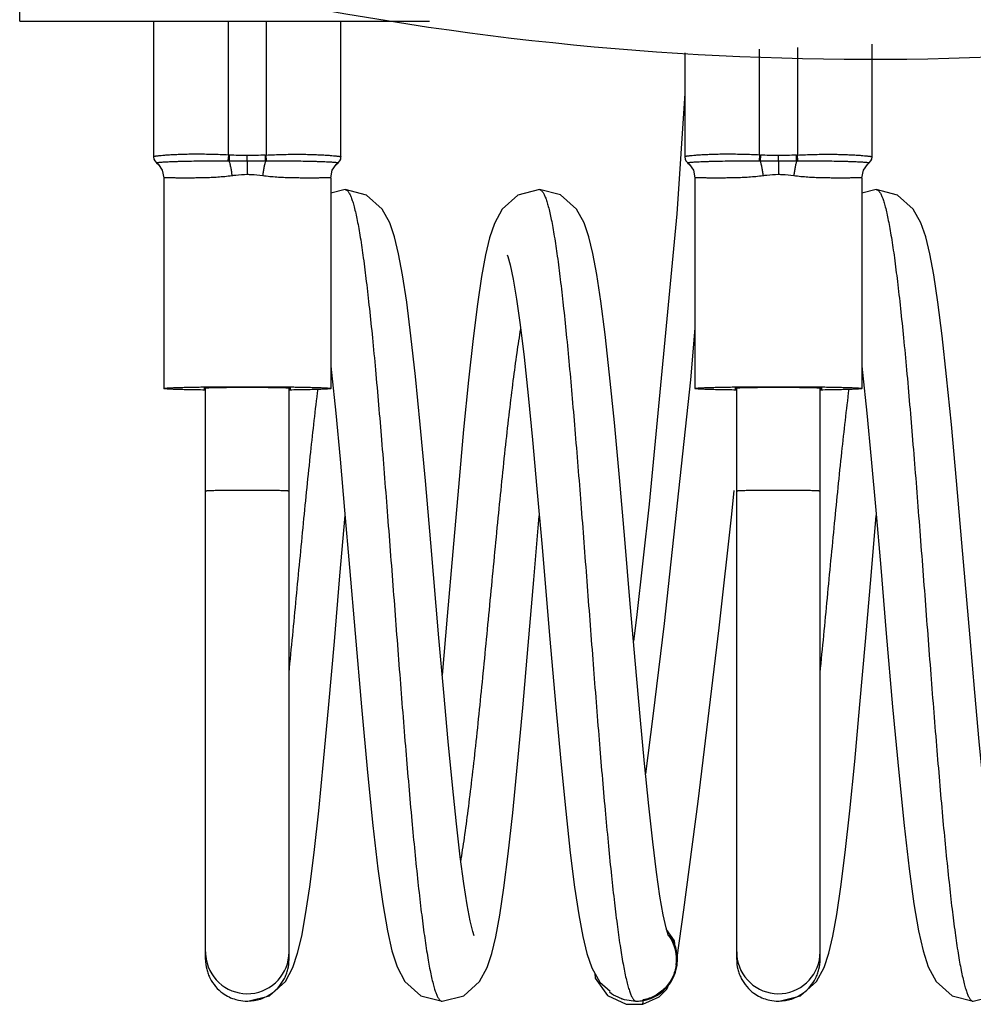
# Model space of a CAD drawing. Header units: millimetres. Extents: x 28 to 74, y 10 to 133.
# Tile 1 of 7: x 29 to 54, y 10 to 36. Entities that reach past the tile are written whole.
import ezdxf

# ---------------------------------------------------------------- set-up
doc = ezdxf.new("R2010")
doc.units = ezdxf.units.MM
doc.header["$LTSCALE"] = 9.356922
for name, color, linetype in [('00_COMPONENTS_10_1', 7, 'CONTINUOUS'), ('00_COMPONENTS_13', 7, 'CONTINUOUS'), ('00_COMPONENTS_2_1', 7, 'CONTINUOUS'), ('00_COMPONENTS_46_1', 7, 'CONTINUOUS')]:
    doc.layers.add(name, color=color, linetype=linetype)

msp = doc.modelspace()

# ---------------------------------------------------------------- linework, layer by layer
at = {"layer": '00_COMPONENTS_10_1', "color": 7, "linetype": 'CONTINUOUS'}
for p, q in [((37.676, 31.076), (37.299, 30.977)), ((37.676, 31.076), (37.676, 31.076)), ((42.797, 31.076), (42.797, 31.076)), ((51.676, 31.076), (51.299, 30.977)), ((51.676, 31.076), (51.676, 31.076)), ((33.999, 10.778), (33.999, 25.836)), ((36.199, 10.778), (36.199, 25.836)), ((47.999, 10.778), (47.999, 25.836)), ((50.199, 10.778), (50.199, 25.836)), ((37.54, 20.889), (37.676, 22.481)), ((42.651, 20.786), (42.796, 22.478)), ((51.54, 20.889), (51.676, 22.481)), ((40.371, 19.831), (40.237, 18.272)), ((35.099, 9.679), (35.117, 9.677)), ((35.117, 9.677), (35.117, 9.677)), ((40.236, 9.676), (40.237, 9.676)), ((45.038, 9.721), (45.339, 9.679)), ((49.099, 9.679), (49.117, 9.677)), ((49.117, 9.677), (49.117, 9.677)), ((54.236, 9.676), (54.237, 9.676))]:
    msp.add_line(p, q, dxfattribs=at)
for points in [[(40.151, 19.261), (39.938, 21.759), (39.795, 23.401), (39.659, 24.88), (39.532, 26.151), (39.413, 27.222), (39.3, 28.111), (39.192, 28.826), (39.088, 29.385), (38.982, 29.825), (38.857, 30.195), (38.655, 30.561), (38.238, 30.931), (37.676, 31.076)], [(42.797, 31.076), (42.23, 30.928), (41.815, 30.556), (41.612, 30.185), (41.486, 29.805), (41.379, 29.353), (41.274, 28.781), (41.165, 28.051), (41.051, 27.145), (40.93, 26.053), (40.802, 24.754), (40.662, 23.229), (40.516, 21.538), (40.371, 19.831)], [(46.202, 11.399), (46.192, 11.424), (46.137, 11.614), (46.062, 11.957), (45.977, 12.446), (45.885, 13.083), (45.786, 13.876), (45.68, 14.832), (45.568, 15.941), (45.453, 17.183), (45.331, 18.567), (45.195, 20.151), (45.05, 21.861), (44.908, 23.482), (44.774, 24.937), (44.648, 26.192), (44.53, 27.252), (44.417, 28.13), (44.31, 28.837), (44.206, 29.392), (44.101, 29.828), (43.977, 30.194), (43.776, 30.56), (43.359, 30.932), (42.797, 31.076)], [(54.151, 19.261), (53.938, 21.759), (53.795, 23.401), (53.659, 24.88), (53.532, 26.151), (53.413, 27.222), (53.3, 28.111), (53.192, 28.826), (53.088, 29.385), (52.982, 29.825), (52.857, 30.195), (52.655, 30.561), (52.238, 30.931), (51.676, 31.076)], [(41.951, 29.353), (41.967, 29.309), (42.027, 29.091), (42.106, 28.716), (42.194, 28.189), (42.29, 27.506), (42.393, 26.658), (42.502, 25.644), (42.616, 24.48), (42.734, 23.189), (42.861, 21.742)], [(37.299, 26.417), (37.318, 26.251), (37.429, 25.181), (37.544, 23.969), (37.664, 22.623), (37.795, 21.11), (37.942, 19.372), (38.11, 17.438), (38.27, 15.705), (38.412, 14.307), (38.544, 13.168), (38.67, 12.248), (38.791, 11.537), (38.911, 11.003), (39.045, 10.586), (39.255, 10.195), (39.675, 9.821), (40.237, 9.676)], [(51.299, 26.417), (51.318, 26.251), (51.429, 25.181), (51.544, 23.969), (51.664, 22.623), (51.795, 21.11), (51.942, 19.372), (52.11, 17.438), (52.27, 15.705), (52.412, 14.307), (52.544, 13.168), (52.67, 12.248), (52.791, 11.537), (52.911, 11.003), (53.045, 10.586), (53.255, 10.195), (53.675, 9.821), (54.237, 9.676)], [(42.861, 21.742), (43.075, 19.22), (43.223, 17.523), (43.362, 15.994), (43.492, 14.689), (43.613, 13.592), (43.728, 12.684), (43.837, 11.954), (43.942, 11.382), (44.05, 10.933), (44.178, 10.555), (44.388, 10.177), (44.668, 9.94)], [(35.117, 9.677), (35.684, 9.824), (36.102, 10.2), (36.302, 10.57), (36.426, 10.943), (36.532, 11.389), (36.637, 11.961), (36.747, 12.693), (36.861, 13.601), (36.982, 14.698), (37.111, 15.998), (37.249, 17.502), (37.393, 19.165), (37.54, 20.889)], [(40.236, 9.676), (40.804, 9.824), (41.219, 10.198), (41.419, 10.564), (41.544, 10.934), (41.65, 11.377), (41.754, 11.943), (41.863, 12.665), (41.977, 13.562), (42.097, 14.646), (42.224, 15.928), (42.361, 17.411), (42.504, 19.058), (42.651, 20.786)], [(49.117, 9.677), (49.684, 9.824), (50.102, 10.2), (50.302, 10.57), (50.426, 10.943), (50.532, 11.389), (50.637, 11.961), (50.747, 12.693), (50.861, 13.601), (50.982, 14.698), (51.111, 15.998), (51.249, 17.502), (51.393, 19.165), (51.54, 20.889)], [(54.236, 9.676), (54.804, 9.824), (55.219, 10.198), (55.419, 10.564), (55.544, 10.934), (55.65, 11.377), (55.754, 11.943), (55.863, 12.665), (55.977, 13.562), (56.097, 14.646), (56.224, 15.928), (56.361, 17.411), (56.504, 19.058), (56.651, 20.786)], [(41.082, 11.399), (41.042, 11.52), (40.975, 11.797), (40.895, 12.217), (40.807, 12.779), (40.713, 13.487), (40.612, 14.351), (40.505, 15.37), (40.393, 16.529), (40.277, 17.814), (40.151, 19.261)], [(55.082, 11.399), (55.042, 11.52), (54.975, 11.797), (54.895, 12.217), (54.807, 12.779), (54.713, 13.487), (54.612, 14.351), (54.505, 15.37), (54.393, 16.529), (54.277, 17.814), (54.151, 19.261)]]:
    msp.add_lwpolyline(points, dxfattribs=at)
for centre, radius, start, end in [((35.099, 10.976), 1.1, 179.9989, 186.9172), ((35.099, 10.976), 1.1, 189.8928, 359.9926), ((49.099, 10.976), 1.1, 179.9989, 186.9172), ((49.099, 10.976), 1.1, 189.8928, 359.9926), ((35.096, 10.976), 1.097, 186.9261, 189.8936), ((45.33, 10.778), 1.108, 351.7782, 353.0052), ((45.323, 10.779), 1.115, 353.0086, 357.52), ((49.096, 10.976), 1.097, 186.9261, 189.8936), ((45.37, 10.769), 1.068, 340.6124, 344.3289), ((45.346, 10.776), 1.093, 344.3493, 351.792), ((45.344, 10.771), 1.09, 309.3584, 313.6956), ((35.099, 10.745), 1.066, 270.0009, 270.9503), ((45.338, 10.763), 1.084, 270.0265, 277.7932), ((45.336, 10.785), 1.106, 277.7782, 280.8873), ((45.334, 10.794), 1.115, 280.8883, 284.9592), ((49.099, 10.745), 1.066, 270.0009, 270.9503)]:
    msp.add_arc(centre, radius, start, end, dxfattribs=at)
for points, knots in [([(37.676, 31.076), (37.683, 31.076), (37.697, 31.073), (37.718, 31.063), (37.738, 31.046), (37.767, 31.013), (37.801, 30.954), (37.841, 30.864), (37.88, 30.749), (37.919, 30.608), (37.959, 30.444), (37.999, 30.254), (38.038, 30.042), (38.094, 29.713), (38.162, 29.246), (38.241, 28.623), (38.32, 27.92), (38.4, 27.144), (38.509, 25.988), (38.643, 24.421), (38.799, 22.44), (38.956, 20.379), (39.113, 18.319), (39.27, 16.337), (39.426, 14.51), (39.561, 13.118), (39.672, 12.134), (39.751, 11.51), (39.819, 11.043), (39.874, 10.713), (39.914, 10.5), (39.954, 10.311), (39.993, 10.146), (40.033, 10.006), (40.072, 9.89), (40.111, 9.799), (40.146, 9.74), (40.175, 9.706), (40.195, 9.689), (40.215, 9.679), (40.229, 9.676), (40.236, 9.676)], [0, 0, 0, 0, 0.000935, 0.00196, 0.003143, 0.00453, 0.008011, 0.01253, 0.018137, 0.024855, 0.032682, 0.041602, 0.051595, 0.06264, 0.08779, 0.116858, 0.149604, 0.185687, 0.224753, 0.310387, 0.403276, 0.49984, 0.596426, 0.68932, 0.774987, 0.850181, 0.882915, 0.912023, 0.937236, 0.9483, 0.958295, 0.967205, 0.975024, 0.981748, 0.98738, 0.991932, 0.995446, 0.996845, 0.998036, 0.999065, 1, 1, 1, 1]), ([(42.797, 31.076), (42.804, 31.076), (42.818, 31.073), (42.838, 31.063), (42.858, 31.047), (42.886, 31.014), (42.92, 30.957), (42.959, 30.868), (42.998, 30.755), (43.036, 30.619), (43.075, 30.458), (43.115, 30.275), (43.154, 30.068), (43.208, 29.748), (43.276, 29.293), (43.353, 28.686), (43.431, 28.001), (43.51, 27.246), (43.588, 26.426), (43.666, 25.549), (43.773, 24.292), (43.904, 22.644), (44.058, 20.618), (44.213, 18.583), (44.367, 16.614), (44.499, 15.05), (44.607, 13.887), (44.685, 13.1), (44.763, 12.381), (44.841, 11.736), (44.918, 11.172), (44.996, 10.694), (45.063, 10.352), (45.119, 10.125), (45.158, 9.99), (45.196, 9.879), (45.235, 9.791), (45.273, 9.728), (45.303, 9.698), (45.319, 9.688)], [0, 0, 0, 0, 0.000922, 0.001932, 0.003097, 0.004462, 0.007892, 0.012339, 0.017841, 0.024407, 0.032036, 0.04072, 0.050449, 0.06121, 0.085762, 0.114154, 0.1461, 0.181313, 0.219499, 0.260312, 0.30335, 0.394487, 0.48959, 0.585107, 0.677492, 0.763363, 0.802821, 0.83948, 0.873023, 0.903137, 0.929514, 0.951935, 0.970252, 0.977833, 0.984346, 0.989786, 0.994162, 0.997525, 1, 1, 1, 1]), ([(51.676, 31.076), (51.683, 31.076), (51.697, 31.073), (51.718, 31.063), (51.738, 31.046), (51.767, 31.013), (51.801, 30.954), (51.841, 30.864), (51.88, 30.749), (51.919, 30.608), (51.959, 30.444), (51.999, 30.254), (52.038, 30.042), (52.094, 29.713), (52.162, 29.246), (52.241, 28.623), (52.32, 27.92), (52.4, 27.144), (52.509, 25.988), (52.643, 24.421), (52.799, 22.44), (52.956, 20.379), (53.113, 18.319), (53.27, 16.337), (53.426, 14.51), (53.561, 13.118), (53.672, 12.134), (53.751, 11.51), (53.819, 11.043), (53.874, 10.713), (53.914, 10.5), (53.954, 10.311), (53.993, 10.146), (54.033, 10.006), (54.072, 9.89), (54.111, 9.799), (54.146, 9.74), (54.175, 9.706), (54.195, 9.689), (54.215, 9.679), (54.229, 9.676), (54.236, 9.676)], [0, 0, 0, 0, 0.000935, 0.00196, 0.003143, 0.00453, 0.008011, 0.01253, 0.018137, 0.024855, 0.032682, 0.041602, 0.051595, 0.06264, 0.08779, 0.116858, 0.149604, 0.185687, 0.224753, 0.310387, 0.403276, 0.49984, 0.596426, 0.68932, 0.774987, 0.850181, 0.882915, 0.912023, 0.937236, 0.9483, 0.958295, 0.967205, 0.975024, 0.981748, 0.98738, 0.991932, 0.995446, 0.996845, 0.998036, 0.999065, 1, 1, 1, 1]), ([(40.724, 13.352), (40.76, 13.562), (40.83, 14.015), (40.927, 14.738), (41.025, 15.544), (41.16, 16.75), (41.324, 18.369), (41.516, 20.375), (41.709, 22.382), (41.873, 24.001), (42.008, 25.207), (42.106, 26.013), (42.203, 26.737), (42.273, 27.189), (42.309, 27.4)], [0, 0, 0, 0, 0.045244, 0.0971, 0.154856, 0.217626, 0.354553, 0.499974, 0.645384, 0.782342, 0.845101, 0.902854, 0.954752, 1, 1, 1, 1]), ([(36.199, 18.336), (36.264, 18.993), (36.39, 20.309), (36.576, 22.249), (36.761, 24.087), (36.894, 25.266), (36.963, 25.82)], [0, 0, 0, 0, 0.263359, 0.527212, 0.777256, 1, 1, 1, 1]), ([(50.199, 18.336), (50.264, 18.993), (50.39, 20.309), (50.576, 22.249), (50.761, 24.087), (50.894, 25.266), (50.963, 25.82)], [0, 0, 0, 0, 0.263359, 0.527212, 0.777256, 1, 1, 1, 1]), ([(33.999, 23.131), (33.999, 23.132), (34.001, 23.133), (34.005, 23.134), (34.012, 23.135), (34.021, 23.136), (34.033, 23.137), (34.054, 23.139), (34.086, 23.141), (34.132, 23.143), (34.187, 23.145), (34.251, 23.147), (34.324, 23.148), (34.403, 23.15), (34.522, 23.152), (34.683, 23.154), (34.887, 23.155), (35.027, 23.155), (35.099, 23.155)], [0, 0, 0, 0, 0.001604, 0.005359, 0.011453, 0.019906, 0.030702, 0.043817, 0.0769, 0.118867, 0.169293, 0.227721, 0.293574, 0.366229, 0.444991, 0.617684, 0.805144, 1, 1, 1, 1]), ([(35.099, 23.155), (35.17, 23.155), (35.311, 23.155), (35.514, 23.154), (35.675, 23.152), (35.794, 23.15), (35.874, 23.148), (35.946, 23.147), (36.011, 23.145), (36.066, 23.143), (36.112, 23.141), (36.144, 23.139), (36.165, 23.137), (36.177, 23.136), (36.186, 23.135), (36.193, 23.134), (36.197, 23.133), (36.199, 23.132), (36.199, 23.131)], [0, 0, 0, 0, 0.194856, 0.382316, 0.555009, 0.633771, 0.706426, 0.772279, 0.830707, 0.881133, 0.9231, 0.956183, 0.969298, 0.980094, 0.988547, 0.994641, 0.998396, 1, 1, 1, 1]), ([(47.999, 23.131), (47.999, 23.132), (48.001, 23.133), (48.005, 23.134), (48.012, 23.135), (48.021, 23.136), (48.033, 23.137), (48.054, 23.139), (48.086, 23.141), (48.132, 23.143), (48.187, 23.145), (48.251, 23.147), (48.324, 23.148), (48.403, 23.15), (48.522, 23.152), (48.683, 23.154), (48.887, 23.155), (49.027, 23.155), (49.099, 23.155)], [0, 0, 0, 0, 0.001604, 0.005359, 0.011453, 0.019906, 0.030702, 0.043817, 0.0769, 0.118867, 0.169293, 0.227721, 0.293574, 0.366229, 0.444991, 0.617684, 0.805144, 1, 1, 1, 1]), ([(49.099, 23.155), (49.17, 23.155), (49.311, 23.155), (49.514, 23.154), (49.675, 23.152), (49.794, 23.15), (49.874, 23.148), (49.946, 23.147), (50.011, 23.145), (50.066, 23.143), (50.112, 23.141), (50.144, 23.139), (50.165, 23.137), (50.177, 23.136), (50.186, 23.135), (50.193, 23.134), (50.197, 23.133), (50.199, 23.132), (50.199, 23.131)], [0, 0, 0, 0, 0.194856, 0.382316, 0.555009, 0.633771, 0.706426, 0.772279, 0.830707, 0.881133, 0.9231, 0.956183, 0.969298, 0.980094, 0.988547, 0.994641, 0.998396, 1, 1, 1, 1]), ([(46.437, 10.731), (46.443, 10.853), (46.413, 11.102), (46.3, 11.327), (46.228, 11.426)], [0, 0, 0, 0, 0.500042, 1, 1, 1, 1]), ([(33.999, 10.779), (33.999, 10.693), (34.014, 10.563), (34.065, 10.397), (34.134, 10.239), (34.255, 10.058), (34.383, 9.94), (34.453, 9.889)], [0, 0, 0, 0, 0.249928, 0.375003, 0.500121, 0.750141, 1, 1, 1, 1]), ([(35.745, 9.889), (35.815, 9.94), (35.942, 10.058), (36.063, 10.239), (36.133, 10.397), (36.183, 10.563), (36.198, 10.693), (36.198, 10.779)], [0, 0, 0, 0, 0.249859, 0.499879, 0.624997, 0.750072, 1, 1, 1, 1]), ([(47.999, 10.779), (47.999, 10.693), (48.014, 10.563), (48.065, 10.397), (48.134, 10.239), (48.255, 10.058), (48.383, 9.94), (48.453, 9.889)], [0, 0, 0, 0, 0.249928, 0.375003, 0.500121, 0.750141, 1, 1, 1, 1]), ([(49.745, 9.889), (49.815, 9.94), (49.942, 10.058), (50.063, 10.239), (50.133, 10.397), (50.183, 10.563), (50.198, 10.693), (50.198, 10.779)], [0, 0, 0, 0, 0.249859, 0.499879, 0.624997, 0.750072, 1, 1, 1, 1]), ([(46.097, 9.983), (46.159, 10.042), (46.271, 10.177), (46.348, 10.333), (46.377, 10.415)], [0, 0, 0, 0, 0.500145, 1, 1, 1, 1]), ([(34.453, 9.889), (34.504, 9.852), (34.614, 9.786), (34.734, 9.74), (34.796, 9.723)], [0, 0, 0, 0, 0.499772, 1, 1, 1, 1]), ([(35.117, 9.68), (35.228, 9.681), (35.452, 9.72), (35.655, 9.824), (35.745, 9.889)], [0, 0, 0, 0, 0.500035, 1, 1, 1, 1]), ([(45.622, 9.717), (45.697, 9.737), (45.843, 9.793), (45.975, 9.879), (46.035, 9.928)], [0, 0, 0, 0, 0.500267, 1, 1, 1, 1]), ([(48.453, 9.889), (48.504, 9.852), (48.614, 9.786), (48.734, 9.74), (48.796, 9.723)], [0, 0, 0, 0, 0.499772, 1, 1, 1, 1]), ([(49.117, 9.68), (49.228, 9.681), (49.452, 9.72), (49.655, 9.824), (49.745, 9.889)], [0, 0, 0, 0, 0.500035, 1, 1, 1, 1]), ([(34.796, 9.723), (34.82, 9.715), (34.92, 9.691), (35.022, 9.679), (35.099, 9.679)], [0, 0, 0, 0, 0.250441, 1, 1, 1, 1]), ([(45.319, 9.688), (45.32, 9.687), (45.327, 9.684), (45.334, 9.681), (45.339, 9.679)], [0, 0, 0, 0, 0.262029, 1, 1, 1, 1]), ([(48.796, 9.723), (48.82, 9.715), (48.92, 9.691), (49.022, 9.679), (49.099, 9.679)], [0, 0, 0, 0, 0.250441, 1, 1, 1, 1])]:
    msp.add_open_spline(points, degree=3, knots=knots, dxfattribs=at)
at = {"layer": '00_COMPONENTS_13', "color": 7, "linetype": 'CONTINUOUS'}
for q in [(29.099, 107.427), (39.899, 35.511)]:
    msp.add_line((29.099, 35.511), q, dxfattribs=at)
msp.add_arc((51.499, 114.511), 80, 253.7398, 279.00576, dxfattribs=at)
at = {"layer": '00_COMPONENTS_2_1', "color": 7, "linetype": 'CONTINUOUS'}
for p, q in [((32.63, 35.511), (32.63, 31.938)), ((34.599, 31.985), (34.599, 35.511)), ((35.599, 35.511), (35.599, 31.985)), ((37.568, 31.938), (37.568, 35.511)), ((49.599, 34.82), (49.599, 31.985)), ((51.568, 31.938), (51.568, 34.912)), ((46.63, 34.68), (46.63, 31.938)), ((48.599, 31.985), (48.599, 34.773)), ((34.599, 31.985), (34.589, 31.829)), ((34.625, 31.983), (34.618, 31.829)), ((35.099, 31.83), (35.099, 31.971)), ((35.609, 31.829), (35.599, 31.985)), ((48.599, 31.985), (48.589, 31.829)), ((48.625, 31.983), (48.618, 31.829)), ((49.099, 31.83), (49.099, 31.971)), ((49.609, 31.829), (49.599, 31.985)), ((34.618, 31.829), (35.099, 31.83)), ((35.099, 31.83), (35.099, 31.477)), ((35.099, 31.83), (35.58, 31.829)), ((48.618, 31.829), (49.099, 31.83)), ((49.099, 31.83), (49.099, 31.477)), ((49.099, 31.83), (49.58, 31.829)), ((32.899, 31.386), (32.899, 25.831)), ((37.299, 31.386), (37.299, 25.831)), ((46.899, 31.386), (46.899, 25.831)), ((51.299, 31.386), (51.299, 25.831))]:
    msp.add_line(p, q, dxfattribs=at)
for points in [[(32.63, 31.938), (32.638, 31.88), (32.659, 31.832), (32.708, 31.778)], [(37.49, 31.778), (37.539, 31.832), (37.56, 31.88), (37.568, 31.938)], [(46.63, 31.938), (46.638, 31.88), (46.659, 31.832), (46.708, 31.778)], [(51.49, 31.778), (51.539, 31.832), (51.56, 31.88), (51.568, 31.938)], [(32.707, 31.778), (32.754, 31.737), (32.858, 31.583), (32.899, 31.386)], [(37.299, 31.386), (37.34, 31.583), (37.444, 31.737), (37.49, 31.778)], [(46.707, 31.778), (46.754, 31.737), (46.858, 31.583), (46.899, 31.386)], [(51.299, 31.386), (51.34, 31.583), (51.444, 31.737), (51.49, 31.778)]]:
    msp.add_lwpolyline(points, dxfattribs=at)
for centre, radius, start, end in [((34.729, 34.011), 2.031, 266.325, 267.0727), ((35.467, 34.041), 2.061, 272.9318, 273.6693), ((-7.378, 29.782), 43.007, 2.7282, 2.9332), ((48.729, 34.011), 2.031, 266.325, 267.0727), ((49.467, 34.041), 2.061, 272.9318, 273.6693), ((6.622, 29.782), 43.007, 2.7282, 2.9332), ((34.603, 34.471), 2.641, 269.6891, 270.3131), ((35.595, 34.494), 2.664, 269.6877, 270.3053), ((48.603, 34.471), 2.641, 269.6891, 270.3131), ((49.595, 34.494), 2.664, 269.6877, 270.3053)]:
    msp.add_arc(centre, radius, start, end, dxfattribs=at)
for points, knots in [([(34.599, 31.985), (34.457, 31.992), (34.248, 32), (33.974, 32.005), (33.781, 32.006), (33.6, 32.005), (33.434, 32.002), (33.282, 31.997), (33.145, 31.991), (33.025, 31.984), (32.921, 31.977), (32.833, 31.969), (32.77, 31.963), (32.728, 31.958), (32.702, 31.955), (32.68, 31.952), (32.662, 31.949), (32.65, 31.946), (32.642, 31.944), (32.638, 31.943), (32.634, 31.941), (32.631, 31.94), (32.63, 31.939), (32.63, 31.938)], [0, 0, 0, 0, 0.215327, 0.318426, 0.41645, 0.508214, 0.592905, 0.669986, 0.739132, 0.800155, 0.852979, 0.897596, 0.934058, 0.949248, 0.96242, 0.973581, 0.982741, 0.98991, 0.992754, 0.99511, 0.996985, 0.998396, 1, 1, 1, 1]), ([(35.099, 31.971), (35.02, 31.971), (34.862, 31.973), (34.704, 31.979), (34.625, 31.983)], [0, 0, 0, 0, 0.500172, 1, 1, 1, 1]), ([(35.572, 31.983), (35.494, 31.979), (35.336, 31.973), (35.178, 31.971), (35.099, 31.971)], [0, 0, 0, 0, 0.499847, 1, 1, 1, 1]), ([(35.599, 31.985), (35.67, 31.989), (35.812, 31.995), (36.086, 32.004), (36.349, 32.007), (36.597, 32.005), (36.764, 32.002), (36.916, 31.997), (37.052, 31.991), (37.173, 31.984), (37.277, 31.977), (37.364, 31.969), (37.427, 31.963), (37.47, 31.958), (37.496, 31.955), (37.517, 31.952), (37.535, 31.949), (37.548, 31.946), (37.556, 31.944), (37.56, 31.943), (37.563, 31.941), (37.566, 31.94), (37.568, 31.939), (37.568, 31.938)], [0, 0, 0, 0, 0.1086, 0.215332, 0.416449, 0.508212, 0.592902, 0.669983, 0.739128, 0.800151, 0.852974, 0.897591, 0.934053, 0.949243, 0.962415, 0.973576, 0.982735, 0.989903, 0.992746, 0.995101, 0.996976, 0.998387, 1, 1, 1, 1]), ([(48.599, 31.985), (48.457, 31.992), (48.248, 32), (47.974, 32.005), (47.781, 32.006), (47.6, 32.005), (47.434, 32.002), (47.282, 31.997), (47.145, 31.991), (47.025, 31.984), (46.921, 31.977), (46.833, 31.969), (46.77, 31.963), (46.728, 31.958), (46.702, 31.955), (46.68, 31.952), (46.662, 31.949), (46.65, 31.946), (46.642, 31.944), (46.638, 31.943), (46.634, 31.941), (46.631, 31.94), (46.63, 31.939), (46.63, 31.938)], [0, 0, 0, 0, 0.215327, 0.318426, 0.41645, 0.508214, 0.592905, 0.669986, 0.739132, 0.800155, 0.852979, 0.897596, 0.934058, 0.949248, 0.96242, 0.973581, 0.982741, 0.98991, 0.992754, 0.99511, 0.996985, 0.998396, 1, 1, 1, 1]), ([(49.099, 31.971), (49.02, 31.971), (48.862, 31.973), (48.704, 31.979), (48.625, 31.983)], [0, 0, 0, 0, 0.500172, 1, 1, 1, 1]), ([(49.572, 31.983), (49.494, 31.979), (49.336, 31.973), (49.178, 31.971), (49.099, 31.971)], [0, 0, 0, 0, 0.499847, 1, 1, 1, 1]), ([(49.599, 31.985), (49.67, 31.989), (49.812, 31.995), (50.086, 32.004), (50.349, 32.007), (50.597, 32.005), (50.764, 32.002), (50.916, 31.997), (51.052, 31.991), (51.173, 31.984), (51.277, 31.977), (51.364, 31.969), (51.427, 31.963), (51.47, 31.958), (51.496, 31.955), (51.517, 31.952), (51.535, 31.949), (51.548, 31.946), (51.556, 31.944), (51.56, 31.943), (51.563, 31.941), (51.566, 31.94), (51.568, 31.939), (51.568, 31.938)], [0, 0, 0, 0, 0.1086, 0.215332, 0.416449, 0.508212, 0.592902, 0.669983, 0.739128, 0.800151, 0.852974, 0.897591, 0.934053, 0.949243, 0.962415, 0.973576, 0.982735, 0.989903, 0.992746, 0.995101, 0.996976, 0.998387, 1, 1, 1, 1]), ([(32.708, 31.778), (32.707, 31.779), (32.707, 31.779), (32.706, 31.78), (32.708, 31.782), (32.71, 31.783), (32.713, 31.784), (32.718, 31.786), (32.727, 31.787), (32.738, 31.789), (32.751, 31.791), (32.767, 31.793), (32.785, 31.794), (32.805, 31.796), (32.828, 31.798), (32.863, 31.801), (32.912, 31.804), (32.979, 31.808), (33.055, 31.811), (33.139, 31.815), (33.233, 31.818), (33.335, 31.822), (33.446, 31.825), (33.609, 31.828), (33.736, 31.83), (33.822, 31.831)], [0, 0, 0, 0, 0.001057, 0.001856, 0.003836, 0.005447, 0.00754, 0.013236, 0.020995, 0.03084, 0.042779, 0.056817, 0.072954, 0.091191, 0.111526, 0.133957, 0.185078, 0.244483, 0.312092, 0.387778, 0.471395, 0.562763, 0.661632, 0.767732, 1, 1, 1, 1]), ([(33.822, 31.831), (33.882, 31.831), (34.138, 31.832), (34.393, 31.831), (34.589, 31.829)], [0, 0, 0, 0, 0.234483, 1, 1, 1, 1]), ([(34.618, 31.829), (34.626, 31.803), (34.642, 31.745), (34.662, 31.652), (34.679, 31.55), (34.688, 31.48), (34.691, 31.445)], [0, 0, 0, 0, 0.212091, 0.461233, 0.730317, 1, 1, 1, 1]), ([(35.58, 31.829), (35.572, 31.803), (35.556, 31.746), (35.536, 31.653), (35.519, 31.551), (35.51, 31.481), (35.506, 31.445)], [0, 0, 0, 0, 0.208572, 0.455924, 0.726156, 1, 1, 1, 1]), ([(35.609, 31.829), (35.676, 31.83), (35.931, 31.831), (36.187, 31.832), (36.375, 31.831)], [0, 0, 0, 0, 0.262701, 1, 1, 1, 1]), ([(36.375, 31.831), (36.462, 31.83), (36.589, 31.828), (36.752, 31.825), (36.863, 31.822), (36.965, 31.818), (37.058, 31.815), (37.143, 31.811), (37.219, 31.808), (37.285, 31.804), (37.335, 31.801), (37.37, 31.798), (37.393, 31.796), (37.413, 31.794), (37.431, 31.793), (37.447, 31.791), (37.46, 31.789), (37.471, 31.787), (37.479, 31.786), (37.485, 31.784), (37.488, 31.783), (37.49, 31.782), (37.491, 31.78), (37.491, 31.779), (37.49, 31.779), (37.49, 31.778)], [0, 0, 0, 0, 0.232267, 0.338366, 0.437235, 0.528604, 0.612221, 0.687906, 0.755515, 0.814921, 0.866043, 0.888474, 0.908809, 0.927046, 0.943183, 0.957221, 0.969161, 0.979006, 0.986765, 0.992461, 0.994553, 0.996165, 0.998144, 0.998943, 1, 1, 1, 1]), ([(46.708, 31.778), (46.707, 31.779), (46.707, 31.779), (46.706, 31.78), (46.708, 31.782), (46.71, 31.783), (46.713, 31.784), (46.718, 31.786), (46.727, 31.787), (46.738, 31.789), (46.751, 31.791), (46.767, 31.793), (46.785, 31.794), (46.805, 31.796), (46.828, 31.798), (46.863, 31.801), (46.912, 31.804), (46.979, 31.808), (47.055, 31.811), (47.139, 31.815), (47.233, 31.818), (47.335, 31.822), (47.446, 31.825), (47.609, 31.828), (47.736, 31.83), (47.822, 31.831)], [0, 0, 0, 0, 0.001057, 0.001856, 0.003836, 0.005447, 0.00754, 0.013236, 0.020995, 0.03084, 0.042779, 0.056817, 0.072954, 0.091191, 0.111526, 0.133957, 0.185078, 0.244483, 0.312092, 0.387778, 0.471395, 0.562763, 0.661632, 0.767732, 1, 1, 1, 1]), ([(47.822, 31.831), (47.882, 31.831), (48.138, 31.832), (48.393, 31.831), (48.589, 31.829)], [0, 0, 0, 0, 0.234483, 1, 1, 1, 1]), ([(48.618, 31.829), (48.626, 31.803), (48.642, 31.745), (48.662, 31.652), (48.679, 31.55), (48.688, 31.48), (48.691, 31.445)], [0, 0, 0, 0, 0.212091, 0.461233, 0.730317, 1, 1, 1, 1]), ([(49.58, 31.829), (49.572, 31.803), (49.556, 31.746), (49.536, 31.653), (49.519, 31.551), (49.51, 31.481), (49.506, 31.445)], [0, 0, 0, 0, 0.208572, 0.455924, 0.726156, 1, 1, 1, 1]), ([(49.609, 31.829), (49.676, 31.83), (49.931, 31.831), (50.187, 31.832), (50.375, 31.831)], [0, 0, 0, 0, 0.262701, 1, 1, 1, 1]), ([(50.375, 31.831), (50.462, 31.83), (50.589, 31.828), (50.752, 31.825), (50.863, 31.822), (50.965, 31.818), (51.058, 31.815), (51.143, 31.811), (51.219, 31.808), (51.285, 31.804), (51.335, 31.801), (51.37, 31.798), (51.393, 31.796), (51.413, 31.794), (51.431, 31.793), (51.447, 31.791), (51.46, 31.789), (51.471, 31.787), (51.479, 31.786), (51.485, 31.784), (51.488, 31.783), (51.49, 31.782), (51.491, 31.78), (51.491, 31.779), (51.49, 31.779), (51.49, 31.778)], [0, 0, 0, 0, 0.232267, 0.338366, 0.437235, 0.528604, 0.612221, 0.687906, 0.755515, 0.814921, 0.866043, 0.888474, 0.908809, 0.927046, 0.943183, 0.957221, 0.969161, 0.979006, 0.986765, 0.992461, 0.994553, 0.996165, 0.998144, 0.998943, 1, 1, 1, 1]), ([(32.899, 31.386), (32.899, 31.386), (32.899, 31.387), (32.901, 31.388), (32.904, 31.389), (32.907, 31.389), (32.912, 31.39), (32.92, 31.391), (32.933, 31.391), (32.951, 31.392), (32.974, 31.392), (33, 31.392), (33.03, 31.391), (33.064, 31.391), (33.117, 31.39), (33.192, 31.389), (33.293, 31.388), (33.407, 31.387), (33.533, 31.387), (33.671, 31.388), (33.82, 31.39), (33.979, 31.393), (34.147, 31.399), (34.385, 31.412), (34.568, 31.428), (34.691, 31.445)], [0, 0, 0, 0, 0.000617, 0.001606, 0.0031, 0.005134, 0.007721, 0.010866, 0.018836, 0.02905, 0.041489, 0.056128, 0.072941, 0.091899, 0.112962, 0.161235, 0.217405, 0.281034, 0.351655, 0.428761, 0.511841, 0.600408, 0.69398, 0.79208, 1, 1, 1, 1]), ([(34.691, 31.445), (34.725, 31.45), (34.86, 31.468), (34.997, 31.477), (35.099, 31.477)], [0, 0, 0, 0, 0.249468, 1, 1, 1, 1]), ([(35.099, 31.477), (35.133, 31.477), (35.269, 31.474), (35.405, 31.46), (35.506, 31.445)], [0, 0, 0, 0, 0.250449, 1, 1, 1, 1]), ([(35.506, 31.445), (35.63, 31.428), (35.812, 31.412), (36.051, 31.399), (36.219, 31.393), (36.378, 31.39), (36.526, 31.388), (36.665, 31.387), (36.791, 31.387), (36.905, 31.388), (37.006, 31.389), (37.081, 31.39), (37.134, 31.391), (37.168, 31.391), (37.198, 31.392), (37.224, 31.392), (37.246, 31.392), (37.265, 31.391), (37.278, 31.391), (37.286, 31.39), (37.29, 31.389), (37.294, 31.389), (37.297, 31.388), (37.298, 31.387), (37.299, 31.386), (37.299, 31.386)], [0, 0, 0, 0, 0.20792, 0.30602, 0.399593, 0.48816, 0.571241, 0.648347, 0.718968, 0.782596, 0.838765, 0.887039, 0.908102, 0.92706, 0.943873, 0.958512, 0.97095, 0.981164, 0.989135, 0.992279, 0.994866, 0.9969, 0.998394, 0.999383, 1, 1, 1, 1]), ([(46.899, 31.386), (46.899, 31.386), (46.899, 31.387), (46.901, 31.388), (46.904, 31.389), (46.907, 31.389), (46.912, 31.39), (46.92, 31.391), (46.933, 31.391), (46.951, 31.392), (46.974, 31.392), (47, 31.392), (47.03, 31.391), (47.064, 31.391), (47.117, 31.39), (47.192, 31.389), (47.293, 31.388), (47.407, 31.387), (47.533, 31.387), (47.671, 31.388), (47.82, 31.39), (47.979, 31.393), (48.147, 31.399), (48.385, 31.412), (48.568, 31.428), (48.691, 31.445)], [0, 0, 0, 0, 0.000617, 0.001606, 0.0031, 0.005134, 0.007721, 0.010866, 0.018836, 0.02905, 0.041489, 0.056128, 0.072941, 0.091899, 0.112962, 0.161235, 0.217405, 0.281034, 0.351655, 0.428761, 0.511841, 0.600408, 0.69398, 0.79208, 1, 1, 1, 1]), ([(48.691, 31.445), (48.725, 31.45), (48.86, 31.468), (48.997, 31.477), (49.099, 31.477)], [0, 0, 0, 0, 0.249468, 1, 1, 1, 1]), ([(49.099, 31.477), (49.133, 31.477), (49.269, 31.474), (49.405, 31.46), (49.506, 31.445)], [0, 0, 0, 0, 0.250449, 1, 1, 1, 1]), ([(49.506, 31.445), (49.63, 31.428), (49.812, 31.412), (50.051, 31.399), (50.219, 31.393), (50.378, 31.39), (50.526, 31.388), (50.665, 31.387), (50.791, 31.387), (50.905, 31.388), (51.006, 31.389), (51.081, 31.39), (51.134, 31.391), (51.168, 31.391), (51.198, 31.392), (51.224, 31.392), (51.246, 31.392), (51.265, 31.391), (51.278, 31.391), (51.286, 31.39), (51.29, 31.389), (51.294, 31.389), (51.297, 31.388), (51.298, 31.387), (51.299, 31.386), (51.299, 31.386)], [0, 0, 0, 0, 0.20792, 0.30602, 0.399593, 0.48816, 0.571241, 0.648347, 0.718968, 0.782596, 0.838765, 0.887039, 0.908102, 0.92706, 0.943873, 0.958512, 0.97095, 0.981164, 0.989135, 0.992279, 0.994866, 0.9969, 0.998394, 0.999383, 1, 1, 1, 1]), ([(32.899, 25.831), (32.899, 25.831), (32.899, 25.832), (32.9, 25.833), (32.902, 25.833), (32.905, 25.834), (32.912, 25.836), (32.924, 25.838), (32.943, 25.84), (32.966, 25.843), (32.995, 25.845), (33.029, 25.847), (33.068, 25.849), (33.112, 25.851), (33.179, 25.854), (33.275, 25.858), (33.404, 25.861), (33.548, 25.865), (33.708, 25.868), (33.881, 25.871), (34.065, 25.873), (34.26, 25.875), (34.462, 25.877), (34.743, 25.878), (34.956, 25.878), (35.099, 25.878)], [0, 0, 0, 0, 0.000611, 0.001072, 0.001662, 0.003257, 0.005426, 0.011519, 0.019967, 0.03076, 0.043875, 0.059288, 0.076962, 0.096854, 0.118918, 0.169348, 0.227769, 0.293619, 0.366269, 0.445015, 0.529103, 0.617726, 0.710024, 0.805112, 1, 1, 1, 1]), ([(33.987, 25.79), (33.908, 25.791), (33.758, 25.793), (33.575, 25.796), (33.441, 25.799), (33.351, 25.802), (33.268, 25.804), (33.193, 25.807), (33.126, 25.81), (33.067, 25.812), (33.017, 25.815), (32.976, 25.818), (32.947, 25.821), (32.929, 25.823), (32.918, 25.824), (32.91, 25.826), (32.905, 25.827), (32.902, 25.828), (32.9, 25.829), (32.899, 25.83), (32.899, 25.831)], [0, 0, 0, 0, 0.217281, 0.41367, 0.502973, 0.585844, 0.661924, 0.730898, 0.792476, 0.846395, 0.892439, 0.93041, 0.960166, 0.971931, 0.981605, 0.989192, 0.994709, 0.996707, 0.99822, 1, 1, 1, 1]), ([(33.981, 25.837), (33.976, 25.836), (33.968, 25.835), (33.959, 25.834), (33.954, 25.833), (33.951, 25.832), (33.95, 25.832), (33.949, 25.831), (33.949, 25.831)], [0, 0, 0, 0, 0.426316, 0.733607, 0.842548, 0.921947, 0.972862, 1, 1, 1, 1]), ([(33.949, 25.831), (33.949, 25.83), (33.95, 25.83), (33.951, 25.829), (33.954, 25.828), (33.959, 25.827), (33.968, 25.826), (33.976, 25.825), (33.981, 25.825)], [0, 0, 0, 0, 0.027104, 0.078006, 0.157402, 0.266345, 0.573655, 1, 1, 1, 1]), ([(35.099, 25.856), (34.973, 25.856), (34.789, 25.855), (34.552, 25.853), (34.394, 25.851), (34.255, 25.848), (34.139, 25.845), (34.059, 25.842), (34.009, 25.839), (33.989, 25.837), (33.981, 25.837)], [0, 0, 0, 0, 0.336819, 0.493497, 0.636479, 0.761788, 0.865955, 0.946092, 0.976434, 1, 1, 1, 1]), ([(35.099, 25.878), (35.242, 25.878), (35.455, 25.878), (35.735, 25.877), (35.938, 25.875), (36.133, 25.873), (36.317, 25.871), (36.49, 25.868), (36.649, 25.865), (36.794, 25.861), (36.922, 25.858), (37.018, 25.854), (37.086, 25.851), (37.13, 25.849), (37.169, 25.847), (37.202, 25.845), (37.231, 25.843), (37.255, 25.84), (37.273, 25.838), (37.285, 25.836), (37.292, 25.834), (37.296, 25.833), (37.297, 25.833), (37.298, 25.832), (37.299, 25.831), (37.299, 25.831)], [0, 0, 0, 0, 0.194884, 0.289972, 0.382269, 0.470893, 0.554981, 0.633728, 0.706379, 0.772229, 0.830651, 0.881082, 0.903146, 0.923038, 0.940712, 0.956125, 0.96924, 0.980033, 0.988482, 0.994574, 0.996743, 0.998338, 0.998928, 0.999389, 1, 1, 1, 1]), ([(36.217, 25.837), (36.208, 25.837), (36.188, 25.839), (36.138, 25.842), (36.058, 25.845), (35.943, 25.848), (35.804, 25.851), (35.646, 25.853), (35.408, 25.855), (35.224, 25.856), (35.099, 25.856)], [0, 0, 0, 0, 0.023598, 0.053966, 0.134141, 0.238325, 0.363634, 0.506601, 0.663252, 1, 1, 1, 1]), ([(37.299, 25.831), (37.299, 25.83), (37.298, 25.829), (37.296, 25.828), (37.293, 25.827), (37.288, 25.826), (37.28, 25.824), (37.269, 25.823), (37.251, 25.821), (37.222, 25.818), (37.181, 25.815), (37.13, 25.812), (37.072, 25.81), (37.005, 25.807), (36.93, 25.804), (36.847, 25.802), (36.757, 25.799), (36.623, 25.796), (36.44, 25.793), (36.29, 25.791), (36.211, 25.79)], [0, 0, 0, 0, 0.00178, 0.003293, 0.005291, 0.010808, 0.018395, 0.02807, 0.039834, 0.069591, 0.107562, 0.153606, 0.207525, 0.269103, 0.338077, 0.414157, 0.497027, 0.58633, 0.782719, 1, 1, 1, 1]), ([(36.249, 25.831), (36.249, 25.831), (36.248, 25.832), (36.247, 25.832), (36.244, 25.833), (36.239, 25.834), (36.23, 25.835), (36.222, 25.836), (36.217, 25.837)], [0, 0, 0, 0, 0.027104, 0.078006, 0.157402, 0.266345, 0.573655, 1, 1, 1, 1]), ([(36.217, 25.825), (36.222, 25.825), (36.23, 25.826), (36.239, 25.827), (36.244, 25.828), (36.247, 25.829), (36.248, 25.83), (36.249, 25.83), (36.249, 25.831)], [0, 0, 0, 0, 0.426316, 0.733607, 0.842548, 0.921947, 0.972862, 1, 1, 1, 1]), ([(46.899, 25.831), (46.899, 25.831), (46.899, 25.832), (46.9, 25.833), (46.902, 25.833), (46.905, 25.834), (46.912, 25.836), (46.924, 25.838), (46.943, 25.84), (46.966, 25.843), (46.995, 25.845), (47.029, 25.847), (47.068, 25.849), (47.112, 25.851), (47.179, 25.854), (47.275, 25.858), (47.404, 25.861), (47.548, 25.865), (47.708, 25.868), (47.881, 25.871), (48.065, 25.873), (48.26, 25.875), (48.462, 25.877), (48.743, 25.878), (48.956, 25.878), (49.099, 25.878)], [0, 0, 0, 0, 0.000611, 0.001072, 0.001662, 0.003257, 0.005426, 0.011519, 0.019967, 0.03076, 0.043875, 0.059288, 0.076962, 0.096854, 0.118918, 0.169348, 0.227769, 0.293619, 0.366269, 0.445015, 0.529103, 0.617726, 0.710024, 0.805112, 1, 1, 1, 1]), ([(47.987, 25.79), (47.908, 25.791), (47.758, 25.793), (47.575, 25.796), (47.441, 25.799), (47.351, 25.802), (47.268, 25.804), (47.193, 25.807), (47.126, 25.81), (47.067, 25.812), (47.017, 25.815), (46.976, 25.818), (46.947, 25.821), (46.929, 25.823), (46.918, 25.824), (46.91, 25.826), (46.905, 25.827), (46.902, 25.828), (46.9, 25.829), (46.899, 25.83), (46.899, 25.831)], [0, 0, 0, 0, 0.217281, 0.41367, 0.502973, 0.585844, 0.661924, 0.730898, 0.792476, 0.846395, 0.892439, 0.93041, 0.960166, 0.971931, 0.981605, 0.989192, 0.994709, 0.996707, 0.99822, 1, 1, 1, 1]), ([(47.981, 25.837), (47.976, 25.836), (47.968, 25.835), (47.959, 25.834), (47.954, 25.833), (47.951, 25.832), (47.95, 25.832), (47.949, 25.831), (47.949, 25.831)], [0, 0, 0, 0, 0.426316, 0.733607, 0.842548, 0.921947, 0.972862, 1, 1, 1, 1]), ([(47.949, 25.831), (47.949, 25.83), (47.95, 25.83), (47.951, 25.829), (47.954, 25.828), (47.959, 25.827), (47.968, 25.826), (47.976, 25.825), (47.981, 25.825)], [0, 0, 0, 0, 0.027104, 0.078006, 0.157402, 0.266345, 0.573655, 1, 1, 1, 1]), ([(49.099, 25.856), (48.973, 25.856), (48.789, 25.855), (48.552, 25.853), (48.394, 25.851), (48.255, 25.848), (48.139, 25.845), (48.059, 25.842), (48.009, 25.839), (47.989, 25.837), (47.981, 25.837)], [0, 0, 0, 0, 0.336819, 0.493497, 0.636479, 0.761788, 0.865955, 0.946092, 0.976434, 1, 1, 1, 1]), ([(49.099, 25.878), (49.242, 25.878), (49.455, 25.878), (49.735, 25.877), (49.938, 25.875), (50.133, 25.873), (50.317, 25.871), (50.49, 25.868), (50.649, 25.865), (50.794, 25.861), (50.922, 25.858), (51.018, 25.854), (51.086, 25.851), (51.13, 25.849), (51.169, 25.847), (51.202, 25.845), (51.231, 25.843), (51.255, 25.84), (51.273, 25.838), (51.285, 25.836), (51.292, 25.834), (51.296, 25.833), (51.297, 25.833), (51.298, 25.832), (51.299, 25.831), (51.299, 25.831)], [0, 0, 0, 0, 0.194884, 0.289972, 0.382269, 0.470893, 0.554981, 0.633728, 0.706379, 0.772229, 0.830651, 0.881082, 0.903146, 0.923038, 0.940712, 0.956125, 0.96924, 0.980033, 0.988482, 0.994574, 0.996743, 0.998338, 0.998928, 0.999389, 1, 1, 1, 1]), ([(50.217, 25.837), (50.208, 25.837), (50.188, 25.839), (50.138, 25.842), (50.058, 25.845), (49.943, 25.848), (49.804, 25.851), (49.646, 25.853), (49.408, 25.855), (49.224, 25.856), (49.099, 25.856)], [0, 0, 0, 0, 0.023598, 0.053966, 0.134141, 0.238325, 0.363634, 0.506601, 0.663252, 1, 1, 1, 1]), ([(51.299, 25.831), (51.299, 25.83), (51.298, 25.829), (51.296, 25.828), (51.293, 25.827), (51.288, 25.826), (51.28, 25.824), (51.269, 25.823), (51.251, 25.821), (51.222, 25.818), (51.181, 25.815), (51.13, 25.812), (51.072, 25.81), (51.005, 25.807), (50.93, 25.804), (50.847, 25.802), (50.757, 25.799), (50.623, 25.796), (50.44, 25.793), (50.29, 25.791), (50.211, 25.79)], [0, 0, 0, 0, 0.00178, 0.003293, 0.005291, 0.010808, 0.018395, 0.02807, 0.039834, 0.069591, 0.107562, 0.153606, 0.207525, 0.269103, 0.338077, 0.414157, 0.497027, 0.58633, 0.782719, 1, 1, 1, 1]), ([(50.249, 25.831), (50.249, 25.831), (50.248, 25.832), (50.247, 25.832), (50.244, 25.833), (50.239, 25.834), (50.23, 25.835), (50.222, 25.836), (50.217, 25.837)], [0, 0, 0, 0, 0.027104, 0.078006, 0.157402, 0.266345, 0.573655, 1, 1, 1, 1]), ([(50.217, 25.825), (50.222, 25.825), (50.23, 25.826), (50.239, 25.827), (50.244, 25.828), (50.247, 25.829), (50.248, 25.83), (50.249, 25.83), (50.249, 25.831)], [0, 0, 0, 0, 0.426316, 0.733607, 0.842548, 0.921947, 0.972862, 1, 1, 1, 1])]:
    msp.add_open_spline(points, degree=3, knots=knots, dxfattribs=at)
at = {"layer": '00_COMPONENTS_46_1', "color": 7, "linetype": 'CONTINUOUS'}
for p, q in [((46.358, 11.273), (46.152, 11.565)), ((46.385, 11.032), (46.358, 11.273)), ((45.528, 9.6), (45.546, 9.73)), ((45.528, 9.6), (45.542, 9.706)), ((45.542, 9.706), (45.546, 9.733))]:
    msp.add_line(p, q, dxfattribs=at)
for points in [[(46.63, 33.605), (46.424, 30.433), (45.69, 22.784), (45.356, 19.796), (45.279, 19.166)], [(46.899, 27.422), (46.782, 26.058), (46.085, 19.635), (45.79, 17.193), (45.595, 15.676)], [(46.431, 10.827), (46.606, 12.085), (46.982, 14.943), (47.539, 19.52), (47.874, 22.521), (47.933, 23.138)], [(44.257, 10.412), (44.272, 10.283), (44.596, 9.83)], [(45.528, 9.6), (45.956, 9.794), (46.161, 9.993), (46.221, 10.133)], [(44.596, 9.83), (45.086, 9.597), (45.528, 9.6)]]:
    msp.add_lwpolyline(points, dxfattribs=at)
for centre, radius, start, end in [((45.325, 10.779), 1.089, 352.0131, 35.3371), ((45.326, 10.82), 1.134, 250.708, 251.8818), ((45.325, 10.817), 1.131, 251.882, 252.6303), ((45.322, 10.808), 1.122, 252.6275, 255.1878)]:
    msp.add_arc(centre, radius, start, end, dxfattribs=at)
for points, knots in [([(46.403, 10.628), (46.395, 10.573), (46.371, 10.464), (46.31, 10.306), (46.224, 10.157), (46.114, 10.024), (45.987, 9.91), (45.802, 9.79), (45.647, 9.733), (45.543, 9.711)], [0, 0, 0, 0, 0.12334, 0.249889, 0.378306, 0.507535, 0.63592, 0.761592, 1, 1, 1, 1]), ([(44.951, 9.75), (44.924, 9.759), (44.817, 9.802), (44.716, 9.86), (44.647, 9.913)], [0, 0, 0, 0, 0.250367, 1, 1, 1, 1])]:
    msp.add_open_spline(points, degree=3, knots=knots, dxfattribs=at)

doc.saveas('drawing.dxf')
